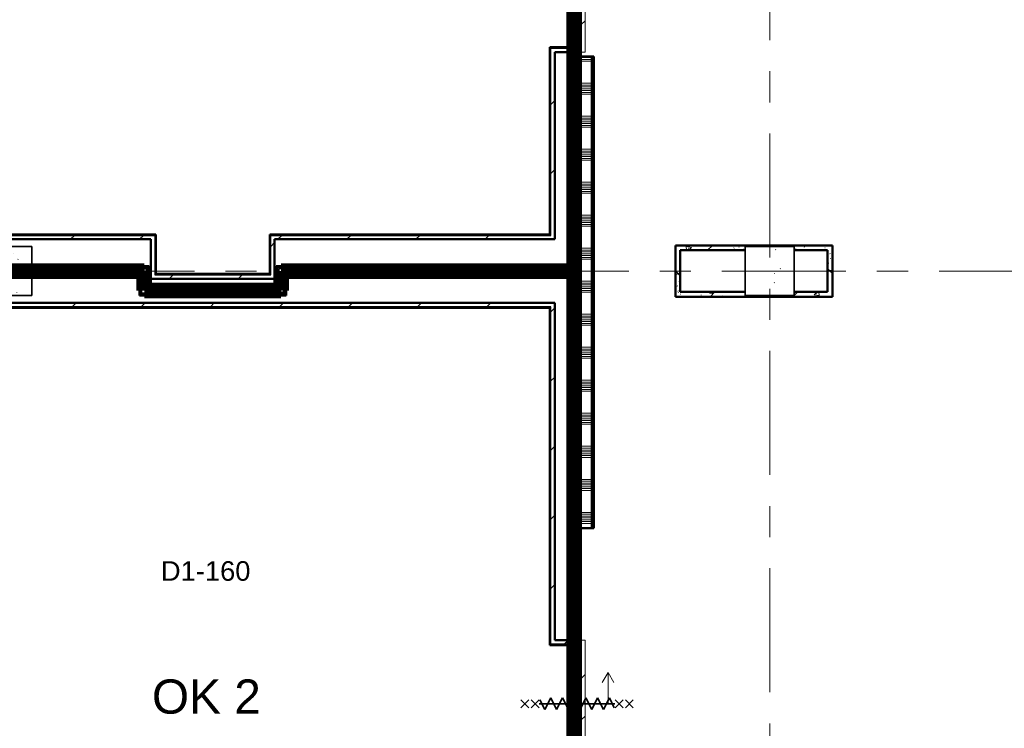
# Model space of a CAD drawing. Extents: x -2538 to 83400, y -8040 to 61900.
# Tile 27 of 105: x 15725 to 25800, y 26524 to 33770. Entities that reach past the tile are written whole.
import ezdxf

# ---------------------------------------------------------------- set-up
doc = ezdxf.new("R2010")
doc.units = 0
doc.header["$LTSCALE"] = 100
doc.linetypes.add('SCHEIDING_BRANDWEREND60', pattern=[3.2, 0.8, -1.6, 0.8])
doc.linetypes.add('stramien', pattern=[22.225, 12.7, -3.175, 3.175, -3.175])
for name, color, linetype, lineweight in [('00---0--FM-RUIMTENR', 7, 'Continuous', 18), ('BA20----_WANDEN', 14, 'Continuous', 50), ('BL$1A---_ALGEMEEN', 7, 'Continuous', 18), ('BL$7A---_STRAMIEN', 7, 'Continuous', 18), ('BL20----_WANDEN', 7, 'Continuous', 25), ('BL28----_CONSTRUCTIES', 4, 'Continuous', 18), ('BL30----_BRANDSYMBOLEN', 14, 'Continuous', 35), ('BL30----_KOZIJNEN', 14, 'Continuous', 25), ('BL40----_BRANDWERENDESCHEIDING_60MIN', 84, 'SCHEIDING_BRANDWEREND60', 158)]:
    doc.layers.add(name, color=color, linetype=linetype, lineweight=lineweight)
doc.layers.add('00---0--FM-TEKST', color=7, linetype='Continuous')
doc.styles.add('Arial', font='arial.ttf', dxfattribs={"height": 200})
doc.styles.add('OL-MAATVOEREN', font='iso')
pattern_1 = [(180, (17050, 31300), (-6e-14, -500), []), (180, (17050, 31350), (-6e-14, -500), []), (180, (17050, 31400), (-6e-14, -500), []), (180, (17050, 31450), (-6e-14, -500), [])]
pattern_2 = [(0, (18350, 30900), (0, 500), []), (0, (18350, 30850), (0, 500), []), (0, (18350, 30800), (0, 500), []), (0, (18350, 30750), (0, 500), [])]
pattern_3 = [(180, (21450, 36510), (-6e-14, -500), []), (180, (21450, 36560), (-6e-14, -500), []), (180, (21450, 36610), (-6e-14, -500), []), (180, (21450, 36660), (-6e-14, -500), [])]
pattern_4 = [(180, (21600, 31182.5), (8e-13, -500), []), (180, (21600, 31232.5), (8e-13, -500), []), (180, (21600, 31282.5), (8e-13, -500), []), (180, (21600, 31332.5), (8e-13, -500), [])]
pattern_5 = [(180, (21450, 27532.5), (8e-13, -500), []), (180, (21450, 27582.5), (8e-13, -500), []), (180, (21450, 27632.5), (8e-13, -500), []), (180, (21450, 27682.5), (8e-13, -500), [])]
pattern_6 = [(270, (16200, 31250), (500, -2e-12), []), (270, (16150, 31250), (500, -2e-12), []), (270, (16100, 31250), (500, -2e-12), []), (270, (16050, 31250), (500, -2e-12), [])]
pattern_7 = [(270, (17500, 31050), (500, -2e-12), []), (270, (17450, 31050), (500, -2e-12), []), (270, (17400, 31050), (500, -2e-12), []), (270, (17350, 31050), (500, -2e-12), [])]
pattern_8 = [(270, (19700, 31250), (500, -6e-12), []), (270, (19650, 31250), (500, -6e-12), []), (270, (19600, 31250), (500, -6e-12), []), (270, (19550, 31250), (500, -6e-12), [])]
pattern_9 = [(45, (1253.4, 5927.3), (-353.5534, 353.5534), [])]

# ---------------------------------------------------------------- blocks, each defined once
blk = doc.blocks.new('28_CL_beton - kolom - Betonkolom 500x500-V28-1')
at = {"layer": 'BL28----_CONSTRUCTIES'}
h = blk.add_hatch(dxfattribs=at)
h.set_pattern_fill('FP_30', color=256, style=0, pattern_type=2)
h.set_pattern_definition([(50, (-22146.6, -25272.7), (728.737, -63.756), [76.2, -838.2]), (355, (-22146.6, -25272.7), (-140.972, 764.228), [60.96, -670.56]), (100.451, (-22085.9, -25278), (587.77, 700.467), [64.76, -712.36]), (46.184, (-22146.6, -25069.5), (1084.316, -168.17), [114.3, -1257.3]), (96.636, (-22056.2, -25083.5), (949.61, 989.71), [97.14, -1068.54]), (351.184, (-22146.6, -25069.5), (949.62, 989.7), [91.44, -1005.84]), (21, (-22045, -25120.3), (606.458, -409.061), [76.2, -838.2]), (326, (-22045, -25120.3), (247.208, 736.753), [60.96, -670.56]), (71.451, (-21994.5, -25154.4), (853.668, 327.685), [64.76, -712.36]), (37.5, (-22146.6, -25272.68), (12.3547, 338.2201), [3.353, -659.079, 3.353, -677.367, -673.1]), (37.5, (-22146.6, -25272.68), (12.3547, 338.2201), [-1343.152, 3.353, -669.747]), (7.5, (-22146.6, -25272.68), (267.279, 400.722), [3.353, -384.759, 3.353, -643.839, -256.54]), (7.5, (-22146.6, -25272.68), (267.279, 400.722), [-1035.304, 3.353, -253.187]), (327.5, (-22373.18, -25272.68), (542.3633, -22.9153), [3.353, -250.647, 3.353, -1840.687]), (327.5, (-22373.18, -25272.68), (542.3633, -22.9153), [-257.353, -789.127, 3.353, -1048.207]), (317.5, (-22474.78, -25272.7), (592.517, 101.707), [3.353, -326.847, 3.353, -522.935, -746.76]), (317.5, (-22474.78, -25272.7), (592.517, 101.707), [-856.488, 3.353, -743.407])])
h.paths.add_polyline_path([(250, -250), (250, 250), (-250, 250), (-250, -250)], flags=0)
at = {"layer": 'BL28----_CONSTRUCTIES', "lineweight": 35}
for p, q in [((250, 250), (-250, 250)), ((-250, 250), (-250, -250)), ((250, -250), (250, 250)), ((-250, -250), (250, -250))]:
    blk.add_line(p, q, dxfattribs=at)
blk = doc.blocks.new('28_CL_beton - kolom - Betonkolom 500x500-V34-1')
at = {"layer": 'BL28----_CONSTRUCTIES'}
h = blk.add_hatch(dxfattribs=at)
h.set_pattern_fill('FP_36', color=256, style=0, pattern_type=2)
h.set_pattern_definition([(50, (-14346.6, -25272.7), (728.737, -63.756), [76.2, -838.2]), (355, (-14346.6, -25272.7), (-140.972, 764.228), [60.96, -670.56]), (100.451, (-14285.9, -25278), (587.77, 700.467), [64.76, -712.36]), (46.184, (-14346.6, -25069.5), (1084.316, -168.17), [114.3, -1257.3]), (96.636, (-14256.2, -25083.5), (949.61, 989.71), [97.14, -1068.54]), (351.184, (-14346.6, -25069.5), (949.62, 989.7), [91.44, -1005.84]), (21, (-14245, -25120.3), (606.458, -409.06), [76.2, -838.2]), (326, (-14245, -25120.3), (247.208, 736.753), [60.96, -670.56]), (71.451, (-14194.5, -25154.4), (853.668, 327.685), [64.76, -712.36]), (37.5, (-14346.6, -25272.68), (12.3547, 338.2201), [3.353, -659.079, 3.353, -677.367, -673.1]), (37.5, (-14346.6, -25272.68), (12.3547, 338.2201), [-1343.152, 3.353, -669.747]), (7.5, (-14346.6, -25272.68), (267.279, 400.722), [3.353, -384.759, 3.353, -643.839, -256.54]), (7.5, (-14346.6, -25272.68), (267.279, 400.722), [-1035.304, 3.353, -253.187]), (327.5, (-14573.18, -25272.68), (542.3633, -22.9153), [3.353, -250.647, 3.353, -1840.687]), (327.5, (-14573.18, -25272.68), (542.3633, -22.9153), [-257.353, -789.127, 3.353, -1048.207]), (317.5, (-14674.78, -25272.7), (592.517, 101.707), [3.353, -326.847, 3.353, -522.935, -746.76]), (317.5, (-14674.78, -25272.7), (592.517, 101.707), [-856.488, 3.353, -743.407])])
h.paths.add_polyline_path([(250, -250), (250, 250), (-250, 250), (-250, -250), (64, -250)], flags=0)
at = {"layer": 'BL28----_CONSTRUCTIES', "lineweight": 35}
for p, q in [((250, 250), (-250, 250)), ((-250, 250), (-250, -250)), ((250, -250), (250, 250)), ((-250, -250), (250, -250))]:
    blk.add_line(p, q, dxfattribs=at)
blk = doc.blocks.new('32_DR_AMC_s_enkele schuifdeur_dt1 - 1300x2160_wbdbo60-2935454-1')
at = {"layer": 'BL30----_KOZIJNEN', "lineweight": 18}
h = blk.add_hatch(dxfattribs=at)
h.set_pattern_fill('FP_1253', color=256, style=0, pattern_type=2)
h.set_pattern_definition([(315, (-27837.18, 20146.6), (212.132, 212.132), [])])
h.paths.add_polyline_path([(-325, -110), (975, -110), (975, -70), (-325, -70)], flags=0)
at = {"layer": 'BL$1A---_ALGEMEEN'}
for p, q in [((325, 110), (325, -346)), ((645, -346), (541, -286)), ((325, -346), (645, -346)), ((645, -346), (541, -406))]:
    blk.add_line(p, q, dxfattribs=at)
at = {"layer": 'BL30----_BRANDSYMBOLEN'}
for p, q in [((285, 466), (365, 546)), ((365, 466), (285, 546)), ((285, 361), (365, 441)), ((365, 361), (285, 441)), ((365, 351), (265, 301)), ((325, -416), (325, 359)), ((325, -416), (325, 359)), ((265, 301), (385, 241)), ((385, 241), (265, 181)), ((265, 181), (385, 121)), ((385, 121), (265, 61)), ((265, 61), (385, 1)), ((385, 1), (265, -59)), ((265, -59), (385, -119)), ((385, -119), (265, -179)), ((265, -179), (385, -239)), ((385, -239), (265, -299)), ((265, -299), (385, -359)), ((385, -359), (285, -409)), ((365, -499), (285, -419)), ((285, -499), (365, -419)), ((285, -604), (365, -524)), ((365, -604), (285, -524))]:
    blk.add_line(p, q, dxfattribs=at)
at = {"layer": 'BL30----_KOZIJNEN', "lineweight": 18}
for p, q in [((-325, -60), (-325, 60)), ((-325, 60), (-275, 60)), ((-275, 60), (-275, -60)), ((925, -60), (925, 60)), ((925, 60), (975, 60)), ((975, 60), (975, -60)), ((-275, -60), (-325, -60)), ((-325, -70), (975, -70)), ((-325, -110), (-325, -70)), ((975, -60), (925, -60)), ((975, -70), (975, -110)), ((975, -110), (-325, -110))]:
    blk.add_line(p, q, dxfattribs=at)
blk = doc.blocks.new('32_DR_AMC_s_enkele schuifdeur_dt1 - 1300x2160_wbdbo60-V264-1')
at = {"layer": 'BL30----_BRANDSYMBOLEN', "lineweight": 18}
h = blk.add_hatch(dxfattribs=at)
h.set_pattern_fill('FP_1254', color=256, style=0, pattern_type=2)
h.set_pattern_definition([(315, (-20522.7, 20146.6), (500, 500), []), (315, (-20522.7, 19976.6), (500, 500), []), (315, (-20522.7, 19966.6), (500, 500), []), (315, (-20522.7, 19956.6), (500, 500), []), (315, (-20522.7, 19946.6), (500, 500), []), (315, (-20522.7, 19936.6), (500, 500), []), (315, (-20522.7, 19926.6), (500, 500), []), (315, (-20522.7, 19916.6), (500, 500), [])])
h.paths.add_polyline_path([(-325, -60), (-275, -60), (-275, 60), (-325, 60)], flags=0)
at = {"layer": 'BL30----_KOZIJNEN', "lineweight": 18}
h = blk.add_hatch(dxfattribs=at)
h.set_pattern_fill('FP_1255', color=256, style=0, pattern_type=2)
h.set_pattern_definition([(315, (-20522.68, 20146.6), (212.132, 212.132), [])])
h.paths.add_polyline_path([(-325, -110), (975, -110), (975, -70), (-325, -70)], flags=0)
at = {"layer": 'BL$1A---_ALGEMEEN'}
for p, q in [((325, 110), (325, -346)), ((645, -346), (541, -286)), ((325, -346), (645, -346)), ((645, -346), (541, -406))]:
    blk.add_line(p, q, dxfattribs=at)
at = {"layer": 'BL30----_BRANDSYMBOLEN'}
for p, q in [((285, 466), (365, 546)), ((365, 466), (285, 546)), ((285, 361), (365, 441)), ((365, 361), (285, 441)), ((365, 351), (265, 301)), ((325, -416), (325, 359)), ((325, -416), (325, 359)), ((265, 301), (385, 241)), ((385, 241), (265, 181)), ((265, 181), (385, 121)), ((385, 121), (265, 61)), ((265, 61), (385, 1)), ((385, 1), (265, -59)), ((265, -59), (385, -119)), ((385, -119), (265, -179)), ((265, -179), (385, -239)), ((385, -239), (265, -299)), ((265, -299), (385, -359)), ((385, -359), (285, -409)), ((365, -499), (285, -419)), ((285, -499), (365, -419)), ((285, -604), (365, -524)), ((365, -604), (285, -524))]:
    blk.add_line(p, q, dxfattribs=at)
at = {"layer": 'BL30----_KOZIJNEN', "lineweight": 18}
for p, q in [((-325, -60), (-325, 60)), ((-325, 60), (-275, 60)), ((-275, 60), (-275, -60)), ((925, -60), (925, 60)), ((925, 60), (975, 60)), ((975, 60), (975, -60)), ((-275, -60), (-325, -60)), ((-325, -70), (975, -70)), ((-325, -110), (-325, -70)), ((975, -60), (925, -60)), ((975, -70), (975, -110)), ((975, -110), (-325, -110))]:
    blk.add_line(p, q, dxfattribs=at)

msp = doc.modelspace()

# ---------------------------------------------------------------- hatches: boundary and pattern name
at = {"layer": 'BA20----_WANDEN', "lineweight": 18}
h = msp.add_hatch(dxfattribs=at)
h.set_pattern_fill('FP_820', color=256, angle=90, style=0, pattern_type=2)
h.set_pattern_definition(pattern_3)
h.paths.add_polyline_path([(21437.5, 33395), (21437.5, 33439.5), (21425, 33439.5), (21425, 33395)], flags=0)
h.paths.add_polyline_path([(21437.5, 34739.5), (21437.5, 36900), (21425, 36900), (21425, 34739.5)], flags=0)
h.paths.add_polyline_path([(21437.5, 37100), (21437.5, 39350), (21425, 39350), (21425, 37100)], flags=0)
h = msp.add_hatch(dxfattribs=at)
h.set_pattern_fill('FP_820', color=256, angle=90, style=0, pattern_type=2)
h.set_pattern_definition(pattern_3)
h.paths.add_polyline_path([(21450, 33395), (21450, 33439.5), (21437.5, 33439.5), (21437.5, 33395)], flags=0)
h.paths.add_polyline_path([(21437.5, 34739.5), (21450, 34739.5), (21450, 36887.5), (21437.5, 36887.5), (21437.5, 35445.5)], flags=0)
h.paths.add_polyline_path([(21437.5, 37112.5), (21450, 37112.5), (21450, 39362.5), (21437.5, 39362.5), (21437.5, 37677.2)], flags=0)
h = msp.add_hatch(dxfattribs=at)
h.set_pattern_fill('FP_820', color=256, angle=90, style=0, pattern_type=2)
h.set_pattern_definition(pattern_3)
h.paths.add_polyline_path([(21350, 33395), (21362.5, 33395), (21362.5, 33439.5), (21350, 33439.5)], flags=0)
h.paths.add_polyline_path([(21362.5, 34739.5), (21362.5, 39225), (21350, 39225), (21350, 34739.5)], flags=0)
h = msp.add_hatch(dxfattribs=at)
h.set_pattern_fill('FP_820', color=256, angle=90, style=0, pattern_type=2)
h.set_pattern_definition(pattern_3)
h.paths.add_polyline_path([(21375, 33395), (21375, 33439.5), (21362.5, 33439.5), (21362.5, 33395)], flags=0)
h.paths.add_polyline_path([(21375, 34739.5), (21375, 39237.5), (21362.5, 39237.5), (21362.5, 34739.5)], flags=0)
h = msp.add_hatch(dxfattribs=at)
h.set_pattern_fill('FP_821', color=256, angle=90, style=0, pattern_type=2)
h.set_pattern_definition([(180, (21450, 36310), (-4e-14, -337.5), []), (180, (21450, 36328.75), (-4e-14, -337.5), []), (180, (21450, 36347.5), (-4e-14, -337.5), []), (180, (21450, 36366.25), (-4e-14, -337.5), []), (180, (21450, 36385), (-4e-14, -337.5), []), (180, (21450, 36403.75), (-4e-14, -337.5), []), (180, (21450, 36422.5), (-4e-14, -337.5), [])])
h.paths.add_polyline_path([(21375, 33395), (21425, 33395), (21425, 33439.5), (21375, 33439.5)], flags=0)
h.paths.add_polyline_path([(21375, 34739.5), (21425, 34739.5), (21425, 39250), (21375, 39250), (21375, 35445.5)], flags=0)
h = msp.add_hatch(dxfattribs=at)
h.set_pattern_fill('FP_44', color=256, style=0, pattern_type=2)
h.set_pattern_definition(pattern_9)
h.paths.add_polyline_path([(21150, 31565), (21160, 31565), (21160, 33479.5), (21150, 33479.5), (21150, 31575)], flags=0)
h = msp.add_hatch(dxfattribs=at)
h.set_pattern_fill('FP_44', color=256, style=0, pattern_type=2)
h.set_pattern_definition(pattern_9)
h.paths.add_polyline_path([(21200, 31525), (21200, 33439.5), (21160, 33439.5), (21160, 31525)], flags=0)
h = msp.add_hatch(dxfattribs=at)
h.set_pattern_fill('FP_822', color=256, angle=90, style=0, pattern_type=2)
h.set_pattern_definition(pattern_4)
h.paths.add_polyline_path([(21350, 28570), (21362.5, 28570), (21362.5, 31162.5), (21350, 31162.5), (21350, 30982)], flags=0)
h.paths.add_polyline_path([(21362.5, 31237.5), (21362.5, 33395), (21350, 33395), (21350, 31237.5)], flags=0)
h = msp.add_hatch(dxfattribs=at)
h.set_pattern_fill('FP_822', color=256, angle=90, style=0, pattern_type=2)
h.set_pattern_definition(pattern_4)
h.paths.add_polyline_path([(21362.5, 28570), (21375, 28570), (21375, 31175), (21362.5, 31175), (21362.5, 30982)], flags=0)
h.paths.add_polyline_path([(21362.5, 31225), (21375, 31225), (21375, 33395), (21362.5, 33395), (21362.5, 31237.5)], flags=0)
h = msp.add_hatch(dxfattribs=at)
h.set_pattern_fill('FP_823', color=256, angle=90, style=0, pattern_type=2)
h.set_pattern_definition([(180, (21600, 30982.5), (6e-13, -337.5), []), (180, (21600, 31001.25), (6e-13, -337.5), []), (180, (21600, 31020), (6e-13, -337.5), []), (180, (21600, 31038.75), (6e-13, -337.5), []), (180, (21600, 31057.5), (6e-13, -337.5), []), (180, (21600, 31076.25), (6e-13, -337.5), []), (180, (21600, 31095), (6e-13, -337.5), [])])
h.paths.add_polyline_path([(21450, 28570), (21575, 28570), (21575, 33395), (21375, 33395), (21375, 28570), (21437.5, 28570)], flags=0)
h = msp.add_hatch(dxfattribs=at)
h.set_pattern_fill('FP_822', color=256, angle=90, style=0, pattern_type=2)
h.set_pattern_definition(pattern_4)
h.paths.add_polyline_path([(21575, 28570), (21587.5, 28570), (21587.5, 33395), (21575, 33395), (21575, 30982)], flags=0)
h = msp.add_hatch(dxfattribs=at)
h.set_pattern_fill('FP_822', color=256, angle=90, style=0, pattern_type=2)
h.set_pattern_definition(pattern_4)
h.paths.add_polyline_path([(21587.5, 28570), (21600, 28570), (21600, 33395), (21587.5, 33395), (21587.5, 30982)], flags=0)
h = msp.add_hatch(dxfattribs=at)
h.set_pattern_fill('FP_44', color=256, style=0, pattern_type=2)
h.set_pattern_definition(pattern_9)
h.paths.add_polyline_path([(17066.6, 31565), (17106.6, 31565), (17106.6, 31575), (14050, 31575), (14050, 31565), (16519.1, 31565)], flags=0)
h = msp.add_hatch(dxfattribs=at)
h.set_pattern_fill('FP_44', color=256, style=0, pattern_type=2)
h.set_pattern_definition(pattern_9)
h.paths.add_polyline_path([(17066.6, 31525), (17066.6, 31565), (14050, 31565), (14050, 31525), (16870.3, 31525)], flags=0)
h = msp.add_hatch(dxfattribs=at)
h.set_pattern_fill('FP_44', color=256, style=0, pattern_type=2)
h.set_pattern_definition(pattern_9)
h.paths.add_polyline_path([(21150, 31565), (21150, 31575), (18283.4, 31575), (18283.4, 31565), (20734.2, 31565)], flags=0)
h = msp.add_hatch(dxfattribs=at)
h.set_pattern_fill('FP_44', color=256, style=0, pattern_type=2)
h.set_pattern_definition(pattern_9)
h.paths.add_polyline_path([(18283.4, 31160), (18293.4, 31160), (18293.4, 31565), (18283.4, 31565), (18283.4, 31170)], flags=0)
h = msp.add_hatch(dxfattribs=at)
h.set_pattern_fill('FP_44', color=256, style=0, pattern_type=2)
h.set_pattern_definition(pattern_9)
h.paths.add_polyline_path([(20734.2, 31525), (21160, 31525), (21160, 31565), (18293.4, 31565), (18293.4, 31525), (19329.2, 31525)], flags=0)
h = msp.add_hatch(dxfattribs=at)
h.set_pattern_fill('FP_44', color=256, style=0, pattern_type=2)
h.set_pattern_definition(pattern_9)
h.paths.add_polyline_path([(18333.4, 31120), (18333.4, 31525), (18293.4, 31525), (18293.4, 31120)], flags=0)
h = msp.add_hatch(dxfattribs=at)
h.set_pattern_fill('FP_907', color=256, angle=-315, style=0, pattern_type=2)
h.set_pattern_definition([(225, (23238, 31463), (212.13, -212.13), []), (230, (23238, 31463), (-430.36, 37.65), [45, -495]), (175, (23238, 31463), (83.25, -451.32), [36, -396]), (280.45, (23202.14, 31466.14), (-347.1, -413.66), [38.24, -420.69]), (226.184, (23238, 31343), (-640.34, 99.3), [67.5, -742.5]), (276.64, (23184.64, 31351.3), (-560.8, -584.47), [57.37, -631.03]), (171.18, (23238, 31343), (-560.8, -584.47), [54, -594]), (201, (23178, 31373), (-358.14, 241.57), [45, -495]), (146, (23178, 31373), (-146, -435.1), [36, -396]), (251.45, (23148.15, 31393.13), (-504.13, -193.51), [38.24, -420.69]), (217.5, (23238, 31463), (-4.864, -133.158), [3.353, -257.447, 3.353, -264.647, -265]), (217.5, (23238, 31463), (-4.864, -133.158), [-528.8, 3.353, -261.647]), (187.5, (23238, 31463), (-105.228, -157.765), [3.353, -149.447, 3.353, -251.447, -101]), (187.5, (23238, 31463), (-105.228, -157.765), [-407.6, 3.353, -97.647]), (147.5, (23327.2, 31463), (-213.529, 9.022), [3.353, -96.647, 3.353, -308.647, -414]), (147.5, (23327.2, 31463), (-213.529, 9.022), [-412, 3.353, -410.647]), (137.5, (23367.2, 31463), (-233.274, -40.042), [3.353, -126.647, 3.353, -203.847, -294]), (137.5, (23367.2, 31463), (-233.274, -40.042), [-337.2, 3.353, -290.647])])
h.paths.add_polyline_path([(24042, 31413), (24042, 31463), (22434, 31463), (22434, 31413), (23150, 31413), (23150, 31450), (23650, 31450), (23650, 31413), (23992, 31413)], flags=0)
h = msp.add_hatch(dxfattribs=at)
h.set_pattern_fill('FP_910', color=256, angle=45, style=0, pattern_type=2)
h.set_pattern_definition([(315, (22434, 31200), (212.13, 212.13), []), (320, (22434, 31200), (-37.65, -430.36), [45, -495]), (265, (22434, 31200), (451.3, 83.25), [36, -396]), (10.45, (22430.86, 31164.14), (413.66, -347.1), [38.24, -420.69]), (316.18, (22554, 31200), (-99.3, -640.34), [67.5, -742.5]), (6.64, (22545.7, 31146.64), (584.5, -560.8), [57.37, -631.03]), (261.18, (22554, 31200), (584.5, -560.8), [54, -594]), (291, (22524, 31140), (-241.57, -358.14), [45, -495]), (236, (22524, 31140), (435.1, -146), [36, -396]), (341.45, (22503.87, 31110.15), (193.5, -504.13), [38.24, -420.69]), (307.5, (22434, 31200), (133.158, -4.864), [3.353, -257.447, 3.353, -264.647, -265]), (307.5, (22434, 31200), (133.158, -4.864), [-528.8, 3.353, -261.647]), (277.5, (22434, 31200), (157.765, -105.23), [3.353, -149.447, 3.353, -251.447, -101]), (277.5, (22434, 31200), (157.765, -105.23), [-407.6, 3.35, -97.65]), (237.5, (22434, 31289.2), (-9.022, -213.53), [3.353, -96.647, 3.353, -308.647, -414]), (237.5, (22434, 31289.2), (-9.022, -213.53), [-412, 3.353, -410.647]), (227.5, (22434, 31329.2), (40.04, -233.27), [3.353, -126.647, 3.353, -203.847, -294]), (227.5, (22434, 31329.2), (40.04, -233.27), [-337.2, 3.35, -290.65])])
h.paths.add_polyline_path([(22484, 30987), (22484, 31413), (22434, 31413), (22434, 30987)], flags=0)
h = msp.add_hatch(dxfattribs=at)
h.set_pattern_fill('FP_908', color=256, angle=45, style=0, pattern_type=2)
h.set_pattern_definition([(135, (24042, 31175), (-212.13, -212.13), []), (140, (24042, 31175), (37.65, 430.36), [45, -495]), (85, (24042, 31175), (-451.3, -83.25), [36, -396]), (190.45, (24045.14, 31210.86), (-413.66, 347.1), [38.24, -420.69]), (136.18, (23922, 31175), (99.3, 640.34), [67.5, -742.5]), (186.64, (23930.3, 31228.36), (-584.5, 560.8), [57.37, -631.03]), (81.18, (23922, 31175), (-584.5, 560.8), [54, -594]), (111, (23952, 31235), (241.57, 358.14), [45, -495]), (56, (23952, 31235), (-435.1, 146), [36, -396]), (161.45, (23972.13, 31264.85), (-193.5, 504.13), [38.24, -420.69]), (127.5, (24042, 31175), (-133.158, 4.864), [3.353, -257.447, 3.353, -264.647, -265]), (127.5, (24042, 31175), (-133.158, 4.864), [-528.8, 3.353, -261.647]), (97.5, (24042, 31175), (-157.765, 105.23), [3.353, -149.447, 3.353, -251.447, -101]), (97.5, (24042, 31175), (-157.765, 105.23), [-407.6, 3.35, -97.65]), (57.5, (24042, 31085.8), (9.022, 213.53), [3.353, -96.647, 3.353, -308.647, -414]), (57.5, (24042, 31085.8), (9.022, 213.53), [-412, 3.353, -410.647]), (47.5, (24042, 31045.8), (-40.04, 233.27), [3.353, -126.647, 3.353, -203.847, -294]), (47.5, (24042, 31045.8), (-40.04, 233.27), [-337.2, 3.35, -290.65])])
h.paths.add_polyline_path([(24042, 30937), (24042, 31413), (23992, 31413), (23992, 30937)], flags=0)
h = msp.add_hatch(dxfattribs=at)
h.set_pattern_fill('FP_860', color=256, angle=-270, style=0, pattern_type=2)
h.set_pattern_definition(pattern_6)
h.paths.add_polyline_path([(17037.5, 31237.5), (17037.5, 31250), (15850, 31250), (15850, 31237.5), (17025, 31237.5)], flags=0)
h = msp.add_hatch(dxfattribs=at)
h.set_pattern_fill('FP_860', color=256, angle=-270, style=0, pattern_type=2)
h.set_pattern_definition(pattern_6)
h.paths.add_polyline_path([(16975, 31225), (17025, 31225), (17025, 31237.5), (15850, 31237.5), (15850, 31225), (16950, 31225)], flags=0)
h = msp.add_hatch(dxfattribs=at)
h.set_pattern_fill('FP_866', color=256, angle=90, style=0, pattern_type=2)
h.set_pattern_definition(pattern_2)
h.paths.add_polyline_path([(18350, 31037.5), (18362.5, 31037.5), (18362.5, 31250), (18350, 31250), (18350, 31050)], flags=0)
h = msp.add_hatch(dxfattribs=at)
h.set_pattern_fill('FP_866', color=256, angle=90, style=0, pattern_type=2)
h.set_pattern_definition(pattern_2)
h.paths.add_polyline_path([(18350, 31037.5), (18362.5, 31037.5), (18362.5, 31250), (18350, 31250), (18350, 31050)], flags=0)
h = msp.add_hatch(dxfattribs=at)
h.set_pattern_fill('FP_868', color=256, angle=-270, style=0, pattern_type=2)
h.set_pattern_definition(pattern_8)
h.paths.add_polyline_path([(21350, 31237.5), (21350, 31250), (18362.5, 31250), (18362.5, 31237.5), (20734.2, 31237.5)], flags=0)
h = msp.add_hatch(dxfattribs=at)
h.set_pattern_fill('FP_868', color=256, angle=-270, style=0, pattern_type=2)
h.set_pattern_definition(pattern_8)
h.paths.add_polyline_path([(21350, 31225), (21362.5, 31225), (21362.5, 31237.5), (18375, 31237.5), (18375, 31225), (20734.2, 31225)], flags=0)
h = msp.add_hatch(dxfattribs=at)
h.set_pattern_fill('FP_861', color=256, angle=-270, style=0, pattern_type=2)
h.set_pattern_definition([(270, (16400, 31250), (337.5, -1e-12), []), (270, (16381.25, 31250), (337.5, -1e-12), []), (270, (16362.5, 31250), (337.5, -1e-12), []), (270, (16343.75, 31250), (337.5, -1e-12), []), (270, (16325, 31250), (337.5, -1e-12), []), (270, (16306.25, 31250), (337.5, -1e-12), []), (270, (16287.5, 31250), (337.5, -1e-12), [])])
h.paths.add_polyline_path([(16962.5, 31175), (16975, 31175), (16975, 31225), (15850, 31225), (15850, 31175), (16950, 31175)], flags=0)
h = msp.add_hatch(dxfattribs=at)
h.set_pattern_fill('FP_860', color=256, angle=-270, style=0, pattern_type=2)
h.set_pattern_definition(pattern_6)
h.paths.add_polyline_path([(16962.5, 31162.5), (16962.5, 31175), (15850, 31175), (15850, 31162.5), (16950, 31162.5)], flags=0)
h = msp.add_hatch(dxfattribs=at)
h.set_pattern_fill('FP_860', color=256, angle=-270, style=0, pattern_type=2)
h.set_pattern_definition(pattern_6)
h.paths.add_polyline_path([(16950, 31150), (16950, 31162.5), (15850, 31162.5), (15850, 31150), (16870.3, 31150)], flags=0)
h = msp.add_hatch(dxfattribs=at)
h.set_pattern_fill('FP_862', color=256, angle=90, style=0, pattern_type=2)
h.set_pattern_definition(pattern_1)
h.paths.add_polyline_path([(16950, 30950), (16962.5, 30950), (16962.5, 31162.5), (16950, 31162.5), (16950, 31090.2)], flags=0)
h = msp.add_hatch(dxfattribs=at)
h.set_pattern_fill('FP_862', color=256, angle=90, style=0, pattern_type=2)
h.set_pattern_definition(pattern_1)
h.paths.add_polyline_path([(16950, 30950), (16962.5, 30950), (16962.5, 31162.5), (16950, 31162.5), (16950, 30982)], flags=0)
h = msp.add_hatch(dxfattribs=at)
h.set_pattern_fill('FP_863', color=256, angle=90, style=0, pattern_type=2)
h.set_pattern_definition([(180, (17050, 31100), (-4e-14, -337.5), []), (180, (17050, 31118.75), (-4e-14, -337.5), []), (180, (17050, 31137.5), (-4e-14, -337.5), []), (180, (17050, 31156.25), (-4e-14, -337.5), []), (180, (17050, 31175), (-4e-14, -337.5), []), (180, (17050, 31193.75), (-4e-14, -337.5), []), (180, (17050, 31212.5), (-4e-14, -337.5), [])])
h.paths.add_polyline_path([(17025, 30975), (17025, 31225), (16975, 31225), (16975, 30975)], flags=0)
h = msp.add_hatch(dxfattribs=at)
h.set_pattern_fill('FP_44', color=256, style=0, pattern_type=2)
h.set_pattern_definition(pattern_9)
h.paths.add_polyline_path([(18293.4, 31120), (18293.4, 31160), (17066.6, 31160), (17066.6, 31120), (18283.4, 31120)], flags=0)
h = msp.add_hatch(dxfattribs=at)
h.set_pattern_fill('FP_44', color=256, style=0, pattern_type=2)
h.set_pattern_definition(pattern_9)
h.paths.add_polyline_path([(18283.4, 31160), (18283.4, 31170), (17106.6, 31170), (17106.6, 31160), (18275.4, 31160)], flags=0)
h = msp.add_hatch(dxfattribs=at)
h.set_pattern_fill('FP_867', color=256, angle=90, style=0, pattern_type=2)
h.set_pattern_definition([(0, (18350, 31100), (0, 337.5), []), (0, (18350, 31081.25), (0, 337.5), []), (0, (18350, 31062.5), (0, 337.5), []), (0, (18350, 31043.75), (0, 337.5), []), (0, (18350, 31025), (0, 337.5), []), (0, (18350, 31006.25), (0, 337.5), []), (0, (18350, 30987.5), (0, 337.5), [])])
h.paths.add_polyline_path([(18425, 30975), (18425, 31225), (18375, 31225), (18375, 30975)], flags=0)
h = msp.add_hatch(dxfattribs=at)
h.set_pattern_fill('FP_869', color=256, angle=-270, style=0, pattern_type=2)
h.set_pattern_definition([(270, (19900, 31250), (337.5, 9e-13), []), (270, (19881.25, 31250), (337.5, 9e-13), []), (270, (19862.5, 31250), (337.5, 9e-13), []), (270, (19843.75, 31250), (337.5, 9e-13), []), (270, (19825, 31250), (337.5, 9e-13), []), (270, (19806.25, 31250), (337.5, 9e-13), []), (270, (19787.5, 31250), (337.5, 9e-13), [])])
h.paths.add_polyline_path([(20734.2, 31175), (21375, 31175), (21375, 31225), (18425, 31225), (18425, 31175), (19329.2, 31175)], flags=0)
h = msp.add_hatch(dxfattribs=at)
h.set_pattern_fill('FP_868', color=256, angle=-270, style=0, pattern_type=2)
h.set_pattern_definition(pattern_8)
h.paths.add_polyline_path([(21350, 31162.5), (21362.5, 31162.5), (21362.5, 31175), (18437.5, 31175), (18437.5, 31162.5), (20734.2, 31162.5)], flags=0)
h = msp.add_hatch(dxfattribs=at)
h.set_pattern_fill('FP_868', color=256, angle=-270, style=0, pattern_type=2)
h.set_pattern_definition(pattern_8)
h.paths.add_polyline_path([(21350, 31150), (21350, 31162.5), (18450, 31162.5), (18450, 31150), (20734.2, 31150)], flags=0)
h = msp.add_hatch(dxfattribs=at)
h.set_pattern_fill('FP_864', color=256, angle=-270, style=0, pattern_type=2)
h.set_pattern_definition(pattern_7)
h.paths.add_polyline_path([(18275.4, 31025), (18362.5, 31025), (18362.5, 31037.5), (17037.5, 31037.5), (17037.5, 31025), (17924.1, 31025)], flags=0)
h = msp.add_hatch(dxfattribs=at)
h.set_pattern_fill('FP_864', color=256, angle=-270, style=0, pattern_type=2)
h.set_pattern_definition(pattern_7)
h.paths.add_polyline_path([(18350, 31037.5), (18350, 31050), (17050, 31050), (17050, 31037.5), (18275.4, 31037.5)], flags=0)
h = msp.add_hatch(dxfattribs=at)
h.set_pattern_fill('FP_864', color=256, angle=-270, style=0, pattern_type=2)
h.set_pattern_definition(pattern_7)
h.paths.add_polyline_path([(18437.5, 30950), (18437.5, 30962.5), (16962.5, 30962.5), (16962.5, 30950), (18350, 30950)], flags=0)
h = msp.add_hatch(dxfattribs=at)
h.set_pattern_fill('FP_864', color=256, angle=-270, style=0, pattern_type=2)
h.set_pattern_definition(pattern_7)
h.paths.add_polyline_path([(18350, 30962.5), (18425, 30962.5), (18425, 30975), (16975, 30975), (16975, 30962.5), (17924.1, 30962.5)], flags=0)
h = msp.add_hatch(dxfattribs=at)
h.set_pattern_fill('FP_865', color=256, angle=-270, style=0, pattern_type=2)
h.set_pattern_definition([(270, (17700, 31050), (337.5, -1e-12), []), (270, (17681.25, 31050), (337.5, -1e-12), []), (270, (17662.5, 31050), (337.5, -1e-12), []), (270, (17643.75, 31050), (337.5, -1e-12), []), (270, (17625, 31050), (337.5, -1e-12), []), (270, (17606.25, 31050), (337.5, -1e-12), []), (270, (17587.5, 31050), (337.5, -1e-12), [])])
h.paths.add_polyline_path([(18350, 30975), (18375, 30975), (18375, 31025), (17025, 31025), (17025, 30975), (17924.1, 30975)], flags=0)
h = msp.add_hatch(dxfattribs=at)
h.set_pattern_fill('FP_909', color=256, angle=45, style=0, pattern_type=2)
h.set_pattern_definition([(45, (23213, 30937), (-212.13, 212.13), []), (50, (23213, 30937), (430.36, -37.65), [45, -495]), (355, (23213, 30937), (-83.25, 451.32), [36, -396]), (100.45, (23248.86, 30933.86), (347.1, 413.66), [38.24, -420.69]), (46.184, (23213, 31057), (640.34, -99.3), [67.5, -742.5]), (96.64, (23266.36, 31048.7), (560.8, 584.47), [57.37, -631.03]), (351.18, (23213, 31057), (560.8, 584.47), [54, -594]), (21, (23273, 31027), (358.14, -241.57), [45, -495]), (326, (23273, 31027), (146, 435.1), [36, -396]), (71.45, (23302.85, 31006.87), (504.13, 193.51), [38.24, -420.69]), (37.5, (23213, 30937), (4.864, 133.158), [3.353, -257.447, 3.353, -264.647, -265]), (37.5, (23213, 30937), (4.864, 133.158), [-528.8, 3.353, -261.647]), (7.5, (23213, 30937), (105.228, 157.765), [3.353, -149.447, 3.353, -251.447, -101]), (7.5, (23213, 30937), (105.228, 157.765), [-407.6, 3.353, -97.647]), (327.5, (23123.8, 30937), (213.529, -9.022), [3.353, -96.647, 3.353, -308.647, -414]), (327.5, (23123.8, 30937), (213.529, -9.022), [-412, 3.353, -410.647]), (317.5, (23083.8, 30937), (233.274, 40.042), [3.353, -126.647, 3.353, -203.847, -294]), (317.5, (23083.8, 30937), (233.274, 40.042), [-337.2, 3.353, -290.647])])
h.paths.add_polyline_path([(23544.3, 30937), (23992, 30937), (23992, 30987), (23650, 30987), (23650, 30950), (23150, 30950), (23150, 30987), (22434, 30987), (22434, 30937), (23150, 30937)], flags=0)
h = msp.add_hatch(dxfattribs=at)
h.set_pattern_fill('FP_44', color=256, style=0, pattern_type=2)
h.set_pattern_definition(pattern_9)
h.paths.add_polyline_path([(21160, 30835), (21200, 30835), (21200, 30875), (14050, 30875), (14050, 30835), (20734.2, 30835)], flags=0)
h = msp.add_hatch(dxfattribs=at)
h.set_pattern_fill('FP_44', color=256, style=0, pattern_type=2)
h.set_pattern_definition(pattern_9)
h.paths.add_polyline_path([(21150, 30825), (21160, 30825), (21160, 30835), (14050, 30835), (14050, 30825), (20734.2, 30825)], flags=0)
h = msp.add_hatch(dxfattribs=at)
h.set_pattern_fill('FP_44', color=256, style=0, pattern_type=2)
h.set_pattern_definition(pattern_9)
h.paths.add_polyline_path([(21160, 27385), (21200, 27385), (21200, 30835), (21160, 30835), (21160, 30825)], flags=0)
h = msp.add_hatch(dxfattribs=at)
h.set_pattern_fill('FP_44', color=256, style=0, pattern_type=2)
h.set_pattern_definition(pattern_9)
h.paths.add_polyline_path([(21160, 27375), (21160, 30825), (21150, 30825), (21150, 27375)], flags=0)
h = msp.add_hatch(dxfattribs=at)
h.set_pattern_fill('FP_824', color=256, angle=90, style=0, pattern_type=2)
h.set_pattern_definition(pattern_5)
h.paths.add_polyline_path([(21350, 26095), (21362.5, 26095), (21362.5, 26125), (21350, 26125)], flags=0)
h.paths.add_polyline_path([(21350, 27425), (21362.5, 27425), (21362.5, 28570), (21350, 28570)], flags=0)
h = msp.add_hatch(dxfattribs=at)
h.set_pattern_fill('FP_824', color=256, angle=90, style=0, pattern_type=2)
h.set_pattern_definition(pattern_5)
h.paths.add_polyline_path([(21375, 26095), (21375, 26125), (21362.5, 26125), (21362.5, 26095)], flags=0)
h.paths.add_polyline_path([(21375, 27425), (21375, 28570), (21362.5, 28570), (21362.5, 27425)], flags=0)
h = msp.add_hatch(dxfattribs=at)
h.set_pattern_fill('FP_825', color=256, angle=90, style=0, pattern_type=2)
h.set_pattern_definition([(180, (21450, 27332.5), (6e-13, -337.5), []), (180, (21450, 27351.25), (6e-13, -337.5), []), (180, (21450, 27370), (6e-13, -337.5), []), (180, (21450, 27388.75), (6e-13, -337.5), []), (180, (21450, 27407.5), (6e-13, -337.5), []), (180, (21450, 27426.25), (6e-13, -337.5), []), (180, (21450, 27445), (6e-13, -337.5), [])])
h.paths.add_polyline_path([(21425, 26095), (21425, 26125), (21375, 26125), (21375, 26095)], flags=0)
h.paths.add_polyline_path([(21375, 27425), (21425, 27425), (21425, 28570), (21375, 28570)], flags=0)
h = msp.add_hatch(dxfattribs=at)
h.set_pattern_fill('FP_824', color=256, angle=90, style=0, pattern_type=2)
h.set_pattern_definition(pattern_5)
h.paths.add_polyline_path([(21425, 26095), (21437.5, 26095), (21437.5, 26125), (21425, 26125)], flags=0)
h.paths.add_polyline_path([(21425, 27425), (21437.5, 27425), (21437.5, 28570), (21425, 28570)], flags=0)
h = msp.add_hatch(dxfattribs=at)
h.set_pattern_fill('FP_824', color=256, angle=90, style=0, pattern_type=2)
h.set_pattern_definition(pattern_5)
h.paths.add_polyline_path([(21450, 26095), (21450, 26125), (21437.5, 26125), (21437.5, 26095)], flags=0)
h.paths.add_polyline_path([(21437.5, 27425), (21450, 27425), (21450, 28570), (21437.5, 28570)], flags=0)
h = msp.add_hatch(dxfattribs=at)
h.set_pattern_fill('FP_44', color=256, style=0, pattern_type=2)
h.set_pattern_definition(pattern_9)
h.paths.add_polyline_path([(21350, 27385), (21350, 27425), (21200, 27425), (21200, 27385)], flags=0)
h = msp.add_hatch(dxfattribs=at)
h.set_pattern_fill('FP_44', color=256, style=0, pattern_type=2)
h.set_pattern_definition(pattern_9)
h.paths.add_polyline_path([(21350, 27375), (21350, 27385), (21160, 27385), (21160, 27375), (21200, 27375)], flags=0)

# ---------------------------------------------------------------- linework, layer by layer
at = {"layer": 'BL$7A---_STRAMIEN', "linetype": 'stramien'}
for p, q in [((23400, -2000), (23400, 60900)), ((-1537.7, 31200), (83400, 31200)), ((-1537.7, 31200), (83400, 31200))]:
    msp.add_line(p, q, dxfattribs=at)
at = {"layer": 'BL20----_WANDEN', "lineweight": 50}
for p, q in [((21350, 33489.5), (21150, 33489.5)), ((21150, 33489.5), (21150, 31575)), ((21350, 33489.5), (21350, 31250)), ((21200, 33439.5), (21450, 33439.5)), ((21200, 31525), (21200, 33439.5)), ((21450, 33395), (21450, 33439.5)), ((21600, 33395), (21450, 33395)), ((21600, 28570), (21600, 33395)), ((17116.6, 31575), (14050, 31575)), ((17116.6, 31170), (17116.6, 31575)), ((21150, 31575), (18283.4, 31575)), ((18283.4, 31575), (18283.4, 31170)), ((14050, 31525), (17066.6, 31525)), ((17066.6, 31525), (17066.6, 31120)), ((18333.4, 31525), (21200, 31525)), ((18333.4, 31120), (18333.4, 31525)), ((24042, 31463), (22434, 31463)), ((22434, 31463), (22434, 30937)), ((24042, 30937), (24042, 31463)), ((22484, 31413), (23150, 31413)), ((22484, 30987), (22484, 31413)), ((23650, 31413), (23992, 31413)), ((23992, 31413), (23992, 30987)), ((17050, 31250), (15850, 31250)), ((17050, 31050), (17050, 31250)), ((18350, 31250), (18350, 31050)), ((21350, 31250), (18350, 31250)), ((15850, 31150), (16950, 31150)), ((16950, 31150), (16950, 30950)), ((18283.4, 31170), (17116.6, 31170)), ((18450, 30950), (18450, 31150)), ((18450, 31150), (21350, 31150)), ((21350, 31150), (21350, 27425)), ((18350, 31050), (17050, 31050)), ((17066.6, 31120), (18333.4, 31120)), ((16950, 30950), (18450, 30950)), ((22434, 30937), (24042, 30937)), ((23150, 30987), (22484, 30987)), ((23992, 30987), (23650, 30987)), ((21200, 30875), (14050, 30875)), ((21200, 27425), (21200, 30875)), ((14050, 30825), (21150, 30825)), ((21150, 30825), (21150, 27375)), ((21450, 28570), (21600, 28570)), ((21450, 27425), (21450, 28570)), ((21350, 27425), (21200, 27425)), ((21350, 27425), (21450, 27425)), ((21350, 27375), (21350, 27425)), ((21150, 27375), (21350, 27375))]:
    msp.add_line(p, q, dxfattribs=at)
at = {"layer": 'BL20----_WANDEN'}
for p, q in [((21160, 33479.5), (21350, 33479.5)), ((21160, 31565), (21160, 33479.5)), ((21362.5, 31237.5), (21362.5, 33439.5)), ((21375, 31225), (21375, 33439.5)), ((21425, 33395), (21425, 33439.5)), ((21425, 33395), (21450, 33395)), ((21437.5, 33395), (21437.5, 33439.5)), ((21575, 28570), (21575, 33395)), ((21587.5, 28570), (21587.5, 33395)), ((14050, 31565), (17106.6, 31565)), ((17106.6, 31565), (17106.6, 31160)), ((18293.4, 31565), (21160, 31565)), ((18293.4, 31160), (18293.4, 31565)), ((17037.5, 31237.5), (15850, 31237.5)), ((17037.5, 31037.5), (17037.5, 31237.5)), ((18362.5, 31237.5), (18362.5, 31037.5)), ((21362.5, 31237.5), (18362.5, 31237.5)), ((17025, 31225), (15850, 31225)), ((16975, 31175), (15850, 31175)), ((16962.5, 31162.5), (15850, 31162.5)), ((16962.5, 30962.5), (16962.5, 31162.5)), ((16975, 30975), (16975, 31175)), ((17025, 31025), (17025, 31225)), ((17106.6, 31160), (18293.4, 31160)), ((18375, 31225), (18375, 31025)), ((18375, 31225), (21375, 31225)), ((18425, 31175), (18425, 30975)), ((18425, 31175), (21375, 31175)), ((18437.5, 31162.5), (18437.5, 30962.5)), ((21362.5, 31162.5), (18437.5, 31162.5)), ((21362.5, 27425), (21362.5, 31162.5)), ((21375, 27425), (21375, 31175)), ((18362.5, 31037.5), (17037.5, 31037.5)), ((18437.5, 30962.5), (16962.5, 30962.5)), ((18425, 30975), (16975, 30975)), ((18375, 31025), (17025, 31025)), ((21160, 30835), (14050, 30835)), ((21160, 27385), (21160, 30835)), ((21425, 28570), (21450, 28570)), ((21425, 27425), (21425, 28570)), ((21437.5, 27425), (21437.5, 28570)), ((21350, 27385), (21160, 27385))]:
    msp.add_line(p, q, dxfattribs=at)
at = {"layer": 'BL40----_BRANDWERENDESCHEIDING_60MIN', "const_width": 160}
for points in [[(21400, 39300), (21400, 7500)], [(14000, 31200), (17000, 31200)], [(17000, 31200), (17000, 31000)], [(18400, 31000), (18400, 31200)], [(18400, 31200), (21400, 31200)], [(17000, 31000), (18400, 31000)]]:
    msp.add_lwpolyline(points, dxfattribs=at)

# ---------------------------------------------------------------- block references
at = {"layer": 'BL28----_CONSTRUCTIES'}
for name, p in [('28_CL_beton - kolom - Betonkolom 500x500-V34-1', (15600, 31200)), ('28_CL_beton - kolom - Betonkolom 500x500-V28-1', (23400, 31200))]:
    msp.add_blockref(name, p, dxfattribs=at)
at = {"layer": 'BL30----_KOZIJNEN'}
for name, p, rotation in [('32_DR_AMC_s_enkele schuifdeur_dt1 - 1300x2160_wbdbo60-2935454-1', (21400, 33764.5), 90), ('32_DR_AMC_s_enkele schuifdeur_dt1 - 1300x2160_wbdbo60-V264-1', (21400, 26450), 89.9999999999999)]:
    msp.add_blockref(name, p, dxfattribs=dict(at, rotation=rotation))

# ---------------------------------------------------------------- texts
at = {"layer": '00---0--FM-RUIMTENR', "insert": (17169.9, 28233.1), "char_height": 200, "width": 1130.379, "attachment_point": 1, "style": 'Arial'}
msp.add_mtext('D1-160', dxfattribs=at)
at = {"layer": '00---0--FM-TEKST', "insert": (17078.4, 27024), "char_height": 350, "attachment_point": 1, "style": 'OL-MAATVOEREN'}
msp.add_mtext_dynamic_manual_height_columns('{\\fArial|b0|i0|c0|p34;OK 2}', width=2734.765, gutter_width=7500, heights=[0], dxfattribs=at)

doc.saveas('drawing.dxf')
